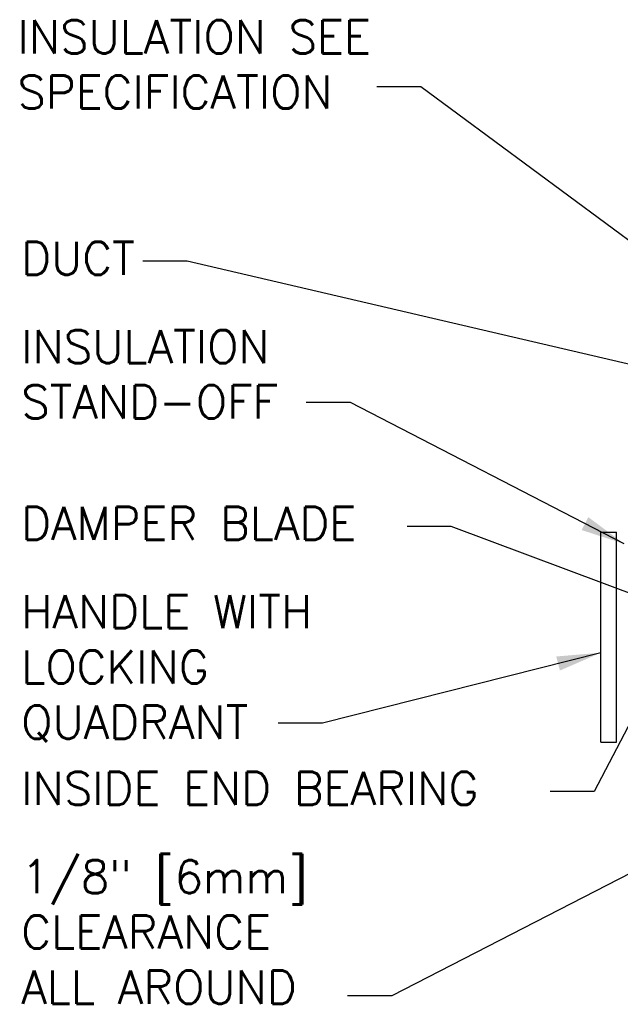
# Model space of a CAD drawing. Header units: inches. Extents: x 0.34 to 7.47, y 0.19 to 5.58.
# Tile 2 of 4: x 3.03 to 4.73, y 2.79 to 5.58. Entities that reach past the tile are written whole.
import ezdxf

# ---------------------------------------------------------------- set-up
doc = ezdxf.new("R2010")
doc.units = ezdxf.units.IN
doc.header["$MEASUREMENT"] = 0
doc.layers.add('M-DETL-MEDM', color=4, linetype='Continuous')
doc.layers.add('M-DETL-TEXT', color=2, linetype='Continuous')
doc.styles.add('Romans', font='romans.shx')
doc.dimstyles.new('VA-Lead', dxfattribs={"dimtxt": 0.09375, "dimasz": 0.125, "dimexe": 0.125, "dimexo": 0.03125, "dimgap": 0.02, "dimtad": 1, "dimdec": 5, "dimzin": 0, "dimdsep": 46, "dimlunit": 4, "dimtxsty": 'Romans', "dimcen": 0.125, "dimclrd": 256, "dimclre": 256, "dimclrt": 256, "dimadec": 0, "dimazin": 0, "dimtfac": 1, "dimtdec": 5, "dimtofl": 0, "dimtmove": 0, "dimatfit": 3, "dimfxl": 1, "dimfrac": 2, "dimtolj": 1, "dimtzin": 0, "dimlwd": -1, "dimlwe": -1, "dimarcsym": 0})

msp = doc.modelspace()

# ---------------------------------------------------------------- linework, layer by layer
at = {"layer": 'M-DETL-MEDM', "linetype": 'Continuous'}
for p, q in [((4.6771, 3.5323), (4.6771, 4.1263)), ((4.6771, 4.1263), (4.7211, 4.1263)), ((4.7211, 3.5323), (4.7211, 4.1263)), ((4.6771, 3.5323), (4.7211, 3.5323))]:
    msp.add_line(p, q, dxfattribs=at)

# ---------------------------------------------------------------- texts
at = {"layer": 'M-DETL-TEXT', "char_height": 0.09375, "attachment_point": 1, "style": 'Romans'}
for s, insert, width in [('INSULATION SEE SPECIFICATION', (3.0256, 5.5748), 1.172002), ('DUCT', (3.0363, 4.9483), 0.670982), ('INSULATION STAND-OFF', (3.0363, 4.6983), 0.691829), ('DAMPER BLADE', (3.0363, 4.1983), 1.301314), ('HANDLE WITH LOCKING QUADRANT', (3.0363, 3.9483), 1.225404), ('INSIDE END BEARING', (3.0363, 3.4483), 1.519609), ('1/8" [6mm] CLEARANCE ALL AROUND', (3.0363, 3.1983), 1.046992)]:
    msp.add_mtext(s, dxfattribs=dict(at, insert=insert, width=width))

# ---------------------------------------------------------------- leaders
at = {"layer": 'M-DETL-TEXT'}
for points, override in [([(5.0996, 4.6983), (4.1678, 5.3861), (4.0428, 5.3861)], {"dimtad": 0}), ([(4.9081, 4.5663), (3.5055, 4.8928), (3.3805, 4.8928)], {"dimtad": 0}), ([(4.7431, 4.0933), (3.9681, 4.4936), (3.8431, 4.4936)], {"dimtad": 0}), ([(5.4234, 3.7034), (4.2536, 4.1428), (4.1286, 4.1428)], {"dimasz": 0.0625, "dimtad": 0, "dimldrblk": 'Dot'}), ([(4.8861, 3.8293), (4.6583, 3.3928), (4.5333, 3.3928)], {"dimtad": 0}), ([(4.6771, 3.7853), (3.8887, 3.5864), (3.7637, 3.5864)], {"dimtad": 0}), ([(5.1025, 3.3374), (4.0851, 2.8148), (3.9601, 2.8148)], {"dimtad": 0})]:
    msp.add_leader(points, dimstyle='VA-Lead', override=override, dxfattribs=at)

doc.saveas('drawing.dxf')
